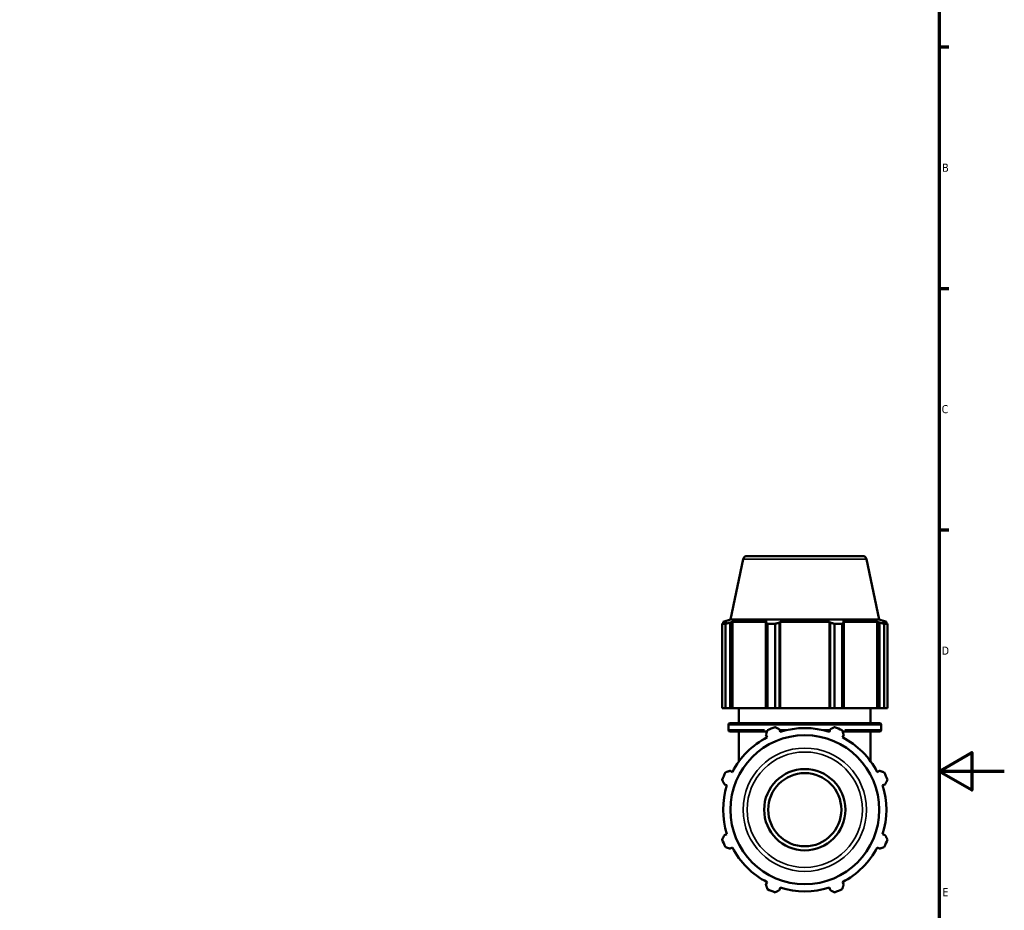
# Model space of a CAD drawing. Header units: millimetres. Extents: x 0 to 960, y 0 to 1056.
# Tile 4 of 7: x 538 to 841, y 254 to 528. Entities that reach past the tile are written whole.
import ezdxf

# ---------------------------------------------------------------- set-up
doc = ezdxf.new("R2010")
doc.units = ezdxf.units.MM
for name, color, linetype, lineweight in [('Border (ISO)', 7, 'Continuous', 70), ('Visible (ISO)', 7, 'Continuous', 50), ('Visible Narrow (ISO)', 7, 'Continuous', 35)]:
    doc.layers.add(name, color=color, linetype=linetype, lineweight=lineweight)
doc.styles.add('Note Text (ISO)', font='tahoma.ttf')

# ---------------------------------------------------------------- blocks, each defined once
blk = doc.blocks.new('Borders Default Border')
at = {"layer": 'Border (ISO)'}
for p, q in [((821, 519.75), (823.9, 519.75)), ((821, 445.5), (823.9, 445.5)), ((821, 371.25), (823.9, 371.25))]:
    blk.add_line(p, q, dxfattribs=at)
at = {"layer": 'Border (ISO)', "flags": 128}
for points in [[(20, 20), (20, 574), (821, 574), (821, 20), (20, 20)], [(841, 297), (821, 297), (831, 302.77), (831, 291.23), (821, 297)]]:
    blk.add_lwpolyline(points, dxfattribs=at)
at = {"layer": 'Border (ISO)', "color": 232, "true_color": 0xca0064, "char_height": 2.5, "attachment_point": 7, "style": 'Note Text (ISO)'}
for s, insert in [('B', (821.89, 481.37)), ('C', (821.73, 407.08)), ('D', (821.73, 332.88)), ('E', (821.94, 258.63))]:
    blk.add_mtext(s, dxfattribs=dict(at, insert=insert))

msp = doc.modelspace()

# ---------------------------------------------------------------- linework, layer by layer
at = {"layer": 'Visible (ISO)'}
for p, q in [((760.6804, 362.2294), (756.746, 343.7195)), ((761.9031, 363.2195), (797.3786, 363.2195)), ((798.6013, 362.2294), (802.5357, 343.7195)), ((755.2122, 342.3856), (754.2358, 342.3856)), ((754.2358, 316.4195), (754.2358, 342.3856)), ((756.746, 343.7195), (754.5309, 342.9997)), ((755.693, 342.9997), (754.5309, 342.9997)), ((754.5309, 342.5385), (754.5309, 342.9997)), ((755.693, 342.9997), (754.9205, 342.7365)), ((755.2122, 342.3856), (755.2122, 316.4195)), ((756.6496, 342.7365), (757.368, 342.9997)), ((756.6496, 316.4195), (756.6496, 342.7365)), ((802.5357, 343.7195), (756.746, 343.7195)), ((757.368, 316.4195), (757.368, 342.9997)), ((768.0464, 342.9997), (757.368, 342.9997)), ((768.0464, 342.9997), (767.6724, 342.7365)), ((767.6724, 342.7365), (767.6724, 316.4195)), ((770.4985, 342.3856), (768.1414, 342.3856)), ((768.1414, 316.4195), (768.1414, 342.3856)), ((770.4985, 342.3856), (770.4985, 316.4195)), ((771.8466, 342.7365), (772.0902, 342.9997)), ((771.8466, 316.4195), (771.8466, 342.7365)), ((772.0902, 316.4195), (772.0902, 342.9997)), ((787.1916, 342.9997), (772.0902, 342.9997)), ((787.1916, 316.4195), (787.1916, 342.9997)), ((787.1916, 342.9997), (787.4352, 342.7365)), ((787.4352, 342.7365), (787.4352, 316.4195)), ((791.1403, 342.3856), (788.7832, 342.3856)), ((788.7832, 316.4195), (788.7832, 342.3856)), ((791.1403, 342.3856), (791.1403, 316.4195)), ((791.6094, 342.7365), (791.2354, 342.9997)), ((801.9137, 342.9997), (791.2354, 342.9997)), ((791.6094, 316.4195), (791.6094, 342.7365)), ((801.9137, 316.4195), (801.9137, 342.9997)), ((801.9137, 342.9997), (802.6322, 342.7365)), ((802.5357, 343.7195), (804.7509, 342.9997)), ((802.6322, 342.7365), (802.6322, 316.4195)), ((804.3612, 342.7365), (803.5887, 342.9997)), ((804.7509, 342.9997), (803.5887, 342.9997)), ((805.0459, 342.3856), (804.0696, 342.3856)), ((804.0696, 316.4195), (804.0696, 342.3856)), ((804.7509, 342.5385), (804.7509, 342.9997)), ((805.0459, 342.3856), (805.0459, 316.4195)), ((755.2122, 316.4195), (754.2358, 316.4195)), ((755.2122, 316.4195), (756.6496, 316.4195)), ((757.368, 316.4195), (756.6496, 316.4195)), ((757.368, 316.4195), (767.6724, 316.4195)), ((759.3909, 311.8595), (759.3909, 316.4195)), ((767.6724, 316.4195), (768.1414, 316.4195)), ((770.4985, 316.4195), (768.1414, 316.4195)), ((770.4985, 316.4195), (771.8466, 316.4195)), ((772.0902, 316.4195), (771.8466, 316.4195)), ((772.0902, 316.4195), (787.1916, 316.4195)), ((787.4352, 316.4195), (787.1916, 316.4195)), ((787.4352, 316.4195), (788.7832, 316.4195)), ((791.1403, 316.4195), (788.7832, 316.4195)), ((791.1403, 316.4195), (791.6094, 316.4195)), ((791.6094, 316.4195), (801.9137, 316.4195)), ((799.8909, 311.8595), (799.8909, 316.4195)), ((802.6322, 316.4195), (801.9137, 316.4195)), ((802.6322, 316.4195), (804.0696, 316.4195)), ((805.0459, 316.4195), (804.0696, 316.4195)), ((756.1509, 309.7595), (756.1509, 311.3595)), ((756.6509, 311.8595), (802.6309, 311.8595)), ((768.0146, 309.2595), (756.6509, 309.2595)), ((759.3909, 300.067), (759.3909, 309.2595)), ((772.0902, 309.1673), (771.8466, 309.9398)), ((772.3889, 309.2595), (772.0611, 309.2595)), ((787.2207, 309.2595), (786.8928, 309.2595)), ((787.4352, 309.9398), (787.1916, 309.1673)), ((802.6309, 309.2595), (791.2672, 309.2595)), ((799.8909, 300.067), (799.8909, 309.2595)), ((803.1309, 309.7595), (803.1309, 311.3595)), ((767.6724, 308.2108), (768.0464, 307.4923)), ((791.2354, 307.4923), (791.6094, 308.2108)), ((757.368, 296.814), (756.6496, 297.188)), ((802.6322, 297.188), (801.9137, 296.814)), ((754.9205, 293.0138), (755.693, 292.7702)), ((803.5887, 292.7702), (804.3612, 293.0138)), ((755.693, 277.6688), (754.9205, 277.4252)), ((804.3612, 277.4252), (803.5887, 277.6688)), ((756.6496, 273.251), (757.368, 273.625)), ((801.9137, 273.625), (802.6322, 273.251)), ((768.0464, 262.9466), (767.6724, 262.2282)), ((771.8466, 260.4991), (772.0902, 261.2716)), ((787.1916, 261.2716), (787.4352, 260.4991)), ((791.6094, 262.2282), (791.2354, 262.9466))]:
    msp.add_line(p, q, dxfattribs=at)
for radius in [22.8949, 12.5, 11.25]:
    msp.add_circle((779.6409, 285.2195), radius, dxfattribs=at)
for centre, radius, start, end in [((761.9031, 361.9695), 1.25, 90, 168), ((797.3786, 361.9695), 1.25, 12, 90), ((756.6509, 311.3595), 0.5, 90, 180), ((756.6509, 309.7595), 0.5, 180, 270), ((779.6409, 285.2195), 27, 109.791984, 115.208016), ((779.6409, 285.2195), 25.11, 72.5, 107.5), ((779.6409, 285.2195), 27, 64.791984, 70.208016), ((802.6309, 311.3595), 0.5, 0, 90), ((802.6309, 309.7595), 0.5, 270, 0), ((779.6409, 285.2195), 25.11, 117.5, 152.5), ((779.6409, 285.2195), 25.11, 27.5, 62.5), ((779.6409, 285.2195), 27, 154.791984, 160.208016), ((779.6409, 285.2195), 27, 19.791984, 25.208016), ((779.6409, 285.2195), 25.11, 162.5, 197.5), ((779.6409, 285.2195), 25.11, 342.5, 17.5), ((779.6409, 285.2195), 27, 199.791984, 205.208016), ((779.6409, 285.2195), 27, 334.791984, 340.208016), ((779.6409, 285.2195), 25.11, 207.5, 242.5), ((779.6409, 285.2195), 25.11, 297.5, 332.5), ((779.6409, 285.2195), 27, 244.791984, 250.208016), ((779.6409, 285.2195), 25.11, 252.5, 287.5), ((779.6409, 285.2195), 27, 289.791984, 295.208016)]:
    msp.add_arc(centre, radius, start, end, dxfattribs=at)
for points, weights in [([(754.2358, 342.3856), (754.5852, 342.5681), (754.9205, 342.7365)], [1, 1.00178018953, 1.00274431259]), ([(756.6496, 342.7365), (755.9455, 342.5681), (755.2122, 342.3856)], [1.00274431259, 1.00178018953, 1]), ([(768.1414, 342.3856), (767.9021, 342.5681), (767.6724, 342.7365)], [1, 1.00178018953, 1.00274431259]), ([(771.8466, 342.7365), (771.1863, 342.5681), (770.4985, 342.3856)], [1.00274431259, 1.00178018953, 1]), ([(788.7832, 342.3856), (788.0955, 342.5681), (787.4352, 342.7365)], [1, 1.00178018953, 1.00274431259]), ([(791.6094, 342.7365), (791.3797, 342.5681), (791.1403, 342.3856)], [1.00274431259, 1.00178018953, 1]), ([(804.0696, 342.3856), (803.3362, 342.5681), (802.6322, 342.7365)], [1, 1.00178018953, 1.00274431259]), ([(804.3612, 342.7365), (804.6966, 342.5681), (805.0459, 342.3856)], [1.00274431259, 1.00178018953, 1]), ([(767.6724, 308.2108), (767.9021, 308.9148), (768.1414, 309.6482)], [1.00274431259, 1.00178018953, 1]), ([(770.4985, 310.6245), (771.1863, 310.2752), (771.8466, 309.9398)], [1, 1.00178018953, 1.00274431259]), ([(787.4352, 309.9398), (788.0955, 310.2752), (788.7832, 310.6245)], [1.00274431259, 1.00178018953, 1]), ([(791.1403, 309.6482), (791.3797, 308.9148), (791.6094, 308.2108)], [1, 1.00178018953, 1.00274431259]), ([(755.2122, 296.7189), (755.9455, 296.9583), (756.6496, 297.188)], [1, 1.00178018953, 1.00274431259]), ([(802.6322, 297.188), (803.3362, 296.9583), (804.0696, 296.7189)], [1.00274431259, 1.00178018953, 1]), ([(754.9205, 293.0138), (754.5852, 293.6741), (754.2358, 294.3618)], [1.00274431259, 1.00178018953, 1]), ([(805.0459, 294.3618), (804.6966, 293.6741), (804.3612, 293.0138)], [1, 1.00178018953, 1.00274431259]), ([(754.2358, 276.0771), (754.5852, 276.7649), (754.9205, 277.4252)], [1, 1.00178018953, 1.00274431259]), ([(804.3612, 277.4252), (804.6966, 276.7649), (805.0459, 276.0771)], [1.00274431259, 1.00178018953, 1]), ([(756.6496, 273.251), (755.9455, 273.4807), (755.2122, 273.72)], [1.00274431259, 1.00178018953, 1]), ([(804.0696, 273.72), (803.3362, 273.4807), (802.6322, 273.251)], [1, 1.00178018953, 1.00274431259]), ([(768.1414, 260.7908), (767.9021, 261.5241), (767.6724, 262.2282)], [1, 1.00178018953, 1.00274431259]), ([(771.8466, 260.4991), (771.1863, 260.1638), (770.4985, 259.8144)], [1.00274431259, 1.00178018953, 1]), ([(788.7832, 259.8144), (788.0955, 260.1638), (787.4352, 260.4991)], [1, 1.00178018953, 1.00274431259]), ([(791.6094, 262.2282), (791.3797, 261.5241), (791.1403, 260.7908)], [1.00274431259, 1.00178018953, 1])]:
    msp.add_rational_spline(points, weights, degree=2, dxfattribs=at)
at = {"layer": 'Visible Narrow (ISO)'}
for p, q in [((798.3679, 362.2294), (760.9139, 362.2294)), ((756.1845, 309.7595), (767.2937, 309.7595)), ((802.8417, 311.3595), (756.4401, 311.3595)), ((772.0224, 309.7595), (774.1985, 309.7595)), ((785.0833, 309.7595), (787.2593, 309.7595)), ((791.9881, 309.7595), (803.0972, 309.7595))]:
    msp.add_line(p, q, dxfattribs=at)
for radius in [18.9605, 17.7378]:
    msp.add_circle((779.6409, 285.2195), radius, dxfattribs=at)

# ---------------------------------------------------------------- block references
msp.add_blockref('Borders Default Border', (0, 0))

doc.saveas('drawing.dxf')
